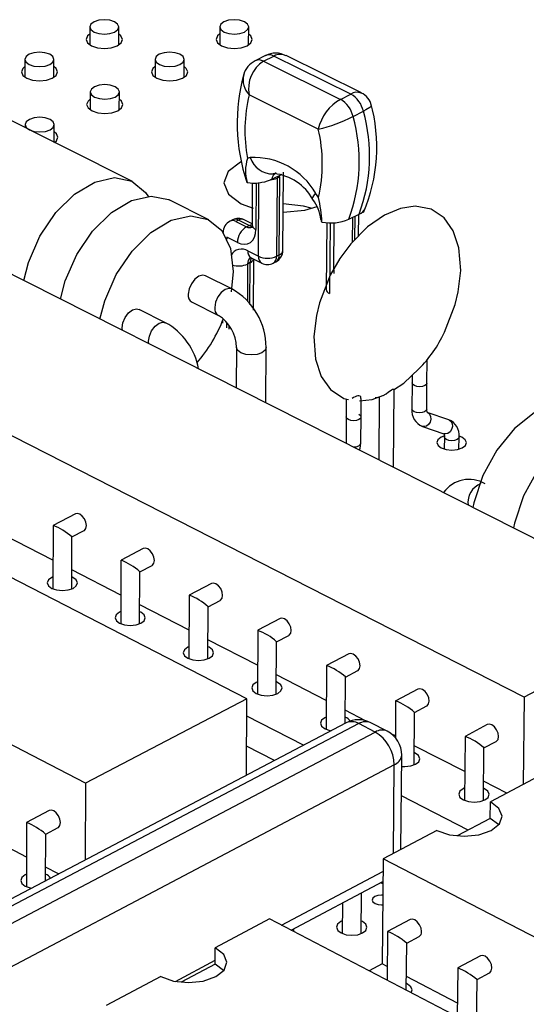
# Model space of a CAD drawing. Extents: x 73 to 209, y 44 to 152.
# Tile 6 of 13: x 136 to 148, y 73 to 96. Entities that reach past the tile are written whole.
import ezdxf

# ---------------------------------------------------------------- set-up
doc = ezdxf.new("R2010")
doc.units = 0
doc.layers.get('0').update_dxf_attribs({"linetype": 'CONTINUOUS'})

msp = doc.modelspace()

# ---------------------------------------------------------------- linework, layer by layer
at = {"color": 7, "linetype": 'CONTINUOUS'}
for p, q in [((138.045, 95.344), (138.044, 94.942)), ((138.692, 94.94), (138.694, 95.343)), ((140.958, 95.345), (140.956, 94.943)), ((141.605, 94.939), (141.607, 95.342)), ((141.984, 94.702), (141.751, 94.585)), ((141.94, 94.574), (142.173, 94.691)), ((143.899, 93.838), (142.173, 94.691)), ((144.133, 93.865), (142.447, 94.699)), ((139.001, 91.878), (133.684, 94.539)), ((136.591, 94.617), (136.59, 94.213)), ((137.24, 94.213), (137.241, 94.616)), ((139.51, 94.618), (139.508, 94.214)), ((140.158, 94.212), (140.16, 94.615)), ((141.94, 94.574), (143.666, 93.72)), ((138.055, 93.887), (138.054, 93.483)), ((138.705, 93.481), (138.707, 93.885)), ((143.168, 93.052), (141.618, 93.822)), ((143.666, 93.72), (143.899, 93.838)), ((143.946, 93.336), (144.179, 93.454)), ((136.595, 93.154), (136.595, 93.082)), ((137.247, 92.756), (137.248, 93.153)), ((151.338, 82.195), (130.191, 92.875)), ((142.122, 91.929), (142.355, 92.046)), ((142.375, 90.335), (142.386, 92.086)), ((141.687, 91.849), (141.682, 90.909)), ((142.122, 91.929), (142.094, 91.915)), ((142.245, 91.955), (142.234, 90.204)), ((142.303, 91.985), (142.245, 91.955)), ((142.292, 90.233), (142.303, 91.985)), ((140.712, 91.022), (139.826, 91.465)), ((143.016, 91.275), (143.016, 91.28)), ((143.851, 91.031), (144.083, 91.149)), ((147.783, 80.321), (126.635, 91.104)), ((141.247, 91.02), (141.189, 90.99)), ((141.38, 91.011), (141.322, 90.982)), ((141.322, 90.982), (141.557, 90.864)), ((141.615, 90.894), (141.38, 91.011)), ((141.682, 90.933), (141.508, 91.02)), ((143.357, 90.956), (143.346, 89.458)), ((144.07, 90.657), (144.074, 91.145)), ((141.557, 90.864), (141.615, 90.894)), ((141.353, 90.511), (141.117, 90.629)), ((141.588, 90.322), (141.824, 90.204)), ((141.64, 90.059), (141.582, 90.029)), ((141.662, 90.166), (141.898, 90.048)), ((141.716, 88.997), (141.723, 90.136)), ((142.159, 90.049), (142.217, 90.079)), ((142.234, 90.204), (142.292, 90.233)), ((141.26, 89.864), (141.216, 89.408)), ((141.226, 89.469), (140.635, 89.766)), ((140.337, 89.173), (140.928, 88.876)), ((139.745, 88.713), (139.154, 89.011)), ((141.021, 88.753), (141.021, 88.704)), ((141.333, 88.161), (141.328, 87.251)), ((141.989, 86.917), (141.997, 88.157)), ((141.565, 80.286), (126.498, 88.033)), ((145.604, 87.354), (145.609, 87.885)), ((145.273, 87.536), (145.271, 87.357)), ((144.853, 85.47), (144.868, 87.218)), ((145.272, 87.371), (145.267, 86.778)), ((145.598, 86.775), (145.603, 87.368)), ((143.796, 87.005), (143.792, 86.565)), ((144.126, 86.563), (144.13, 87.014)), ((144.533, 87.052), (144.522, 85.638)), ((143.794, 86.637), (143.789, 86.014)), ((144.121, 86.011), (144.126, 86.634)), ((146.091, 86.539), (145.608, 86.703)), ((145.501, 86.39), (145.488, 86.395)), ((145.501, 86.39), (145.984, 86.225)), ((137.944, 78.394), (122.878, 86.215)), ((145.994, 86.155), (145.991, 85.88)), ((146.322, 85.877), (146.324, 86.151)), ((137.721, 84.428), (137.22, 84.17)), ((137.219, 84.169), (137.217, 82.747)), ((137.218, 83.388), (136.122, 83.95)), ((137.639, 82.746), (137.641, 83.913)), ((137.641, 83.912), (137.914, 84.053)), ((139.244, 83.649), (138.744, 83.39)), ((138.743, 83.389), (138.739, 81.965)), ((139.166, 83.132), (139.439, 83.273)), ((138.741, 82.607), (137.64, 83.172)), ((139.162, 81.963), (139.166, 83.132)), ((140.774, 82.866), (140.274, 82.607)), ((140.274, 82.605), (140.267, 81.179)), ((140.27, 81.822), (139.163, 82.39)), ((140.691, 81.177), (140.697, 82.349)), ((140.697, 82.348), (140.97, 82.49)), ((151.338, 82.195), (147.783, 80.321)), ((142.311, 82.08), (141.811, 81.82)), ((141.81, 81.819), (141.802, 80.391)), ((142.234, 81.561), (142.507, 81.704)), ((141.806, 81.035), (140.693, 81.605)), ((142.226, 80.388), (142.234, 81.562)), ((143.853, 81.291), (143.354, 81.03)), ((143.353, 81.029), (143.343, 79.599)), ((143.347, 80.244), (142.229, 80.818)), ((143.777, 80.771), (144.051, 80.914)), ((143.769, 79.732), (143.777, 80.772)), ((145.402, 80.499), (144.903, 80.237)), ((141.565, 80.286), (137.944, 78.394)), ((141.555, 78.57), (141.565, 80.286)), ((144.902, 80.236), (144.895, 79.413)), ((145.326, 79.978), (145.6, 80.122)), ((147.783, 80.321), (147.761, 78.359)), ((142.833, 79.241), (141.563, 79.895)), ((144.229, 79.791), (143.771, 80.026)), ((145.316, 78.8), (145.326, 79.978)), ((143.792, 79.744), (130.781, 72.913)), ((144.075, 79.726), (131.062, 72.89)), ((144.443, 79.537), (144.075, 79.726)), ((144.712, 79.558), (144.344, 79.747)), ((146.957, 79.704), (146.458, 79.441)), ((131.43, 72.695), (144.443, 79.537)), ((144.895, 79.45), (144.816, 79.491)), ((146.45, 78.652), (145.32, 79.232)), ((146.458, 79.439), (146.443, 78.006)), ((146.883, 79.181), (147.157, 79.326)), ((142.183, 78.899), (141.559, 79.221)), ((145.02, 76.907), (145.038, 79.019)), ((146.87, 78.001), (146.883, 79.182)), ((144.868, 78.803), (131.862, 71.948)), ((141.559, 78.572), (141.555, 78.577)), ((148.224, 78.605), (147.026, 77.97)), ((137.944, 78.394), (137.94, 76.671)), ((147.397, 78.167), (146.875, 78.434)), ((146.527, 77.34), (145.03, 78.11)), ((147.022, 77.603), (147.026, 77.97)), ((137.135, 77.778), (136.626, 77.512)), ((136.626, 77.511), (136.624, 76.069)), ((147.022, 77.603), (146.281, 77.209)), ((147.207, 77.464), (147.022, 77.603)), ((136.625, 76.733), (135.511, 77.315)), ((137.053, 76.206), (137.055, 77.252)), ((137.055, 77.251), (137.334, 77.397)), ((145.825, 77.334), (144.62, 76.695)), ((144.62, 76.695), (144.6, 74.342)), ((150.858, 73.471), (144.62, 76.695)), ((137.343, 76.358), (137.054, 76.509)), ((142.561, 75.095), (144.615, 76.185)), ((144.615, 76.132), (144.565, 76.158)), ((144.129, 75.019), (144.136, 75.93)), ((143.707, 75.703), (143.702, 75.023)), ((142.076, 75.348), (140.858, 74.703)), ((148.315, 72.101), (142.076, 75.348)), ((145.226, 75.336), (144.721, 75.068)), ((142.616, 75.067), (142.616, 75.124)), ((144.72, 75.067), (144.711, 73.976)), ((145.15, 74.806), (145.429, 74.955)), ((140.856, 74.333), (140.858, 74.703)), ((145.141, 73.753), (145.15, 74.807)), ((146.802, 74.519), (146.297, 74.25)), ((140.856, 74.333), (140.094, 73.929)), ((141.039, 74.194), (140.856, 74.333)), ((144.6, 74.342), (144.308, 74.186)), ((144.714, 74.283), (144.6, 74.342)), ((146.296, 74.249), (146.285, 73.157)), ((139.637, 74.055), (138.411, 73.406)), ((146.288, 73.464), (145.144, 74.059)), ((146.716, 72.933), (146.727, 73.989)), ((146.727, 73.988), (147.006, 74.137))]:
    msp.add_line(p, q, dxfattribs=at)
at = {"color": 8, "linetype": 'CONTINUOUS'}
for p, q in [((141.775, 91.847), (141.769, 90.804)), ((141.824, 90.204), (141.834, 91.854)), ((143.432, 90.954), (143.421, 89.368)), ((143.514, 89.895), (143.521, 90.952)), ((143.933, 91.073), (143.929, 90.515)), ((143.987, 90.574), (143.991, 91.103)), ((141.117, 90.629), (141.117, 90.588)), ((141.635, 89.124), (141.64, 90.059)), ((141.582, 90.029), (141.578, 89.188)), ((143.514, 89.895), (143.519, 89.813)), ((141.108, 88.726), (141.107, 88.599)), ((141.166, 88.57), (141.166, 88.643)), ((144.851, 76.818), (144.868, 78.803)), ((142.343, 75.209), (144.617, 76.415)), ((139.963, 73.947), (140.857, 74.421))]:
    msp.add_line(p, q, dxfattribs=at)
at = {"color": 7, "linetype": 'CONTINUOUS'}
for points in [[(138.6, 95.229), (138.67, 95.282), (138.694, 95.344), (138.668, 95.405), (138.598, 95.458), (138.492, 95.493), (138.368, 95.505), (138.244, 95.493), (138.139, 95.458), (138.069, 95.405), (138.045, 95.344), (138.07, 95.282), (138.141, 95.229), (138.246, 95.194), (138.371, 95.182), (138.495, 95.194), (138.6, 95.229)], [(141.514, 95.229), (141.583, 95.282), (141.607, 95.344), (141.581, 95.405), (141.51, 95.458), (141.404, 95.493), (141.28, 95.505), (141.156, 95.493), (141.051, 95.458), (140.982, 95.405), (140.958, 95.344), (140.984, 95.282), (141.055, 95.229), (141.161, 95.194), (141.285, 95.182), (141.409, 95.194), (141.514, 95.229)], [(138.044, 95.184), (137.993, 95.14), (137.963, 95.062), (137.995, 94.985), (138.083, 94.919), (138.215, 94.876), (138.37, 94.86), (138.525, 94.876), (138.656, 94.919)], [(138.656, 94.919), (138.744, 94.985), (138.774, 95.062), (138.742, 95.14), (138.693, 95.183)], [(140.957, 95.185), (140.905, 95.14), (140.876, 95.062), (140.908, 94.985), (140.997, 94.919), (141.129, 94.876), (141.284, 94.86), (141.439, 94.876), (141.57, 94.919)], [(141.57, 94.919), (141.657, 94.985), (141.686, 95.062), (141.654, 95.14), (141.606, 95.182)], [(137.146, 94.502), (137.216, 94.554), (137.241, 94.616), (137.216, 94.679), (137.145, 94.731), (137.039, 94.766), (136.915, 94.779), (136.791, 94.766), (136.685, 94.731), (136.615, 94.679), (136.591, 94.616), (136.616, 94.554), (136.686, 94.502), (136.792, 94.466), (136.916, 94.454), (137.041, 94.466), (137.146, 94.502)], [(140.066, 94.502), (140.136, 94.554), (140.16, 94.616), (140.134, 94.679), (140.063, 94.731), (139.957, 94.766), (139.833, 94.779), (139.708, 94.766), (139.603, 94.731), (139.534, 94.679), (139.51, 94.616), (139.535, 94.554), (139.606, 94.502), (139.712, 94.466), (139.837, 94.454), (139.961, 94.466), (140.066, 94.502)], [(136.59, 94.457), (136.54, 94.412), (136.509, 94.335), (136.54, 94.257), (136.629, 94.191), (136.761, 94.147), (136.916, 94.132), (137.072, 94.147), (137.203, 94.191)], [(137.203, 94.191), (137.291, 94.257), (137.321, 94.335), (137.29, 94.412), (137.24, 94.456)], [(139.509, 94.458), (139.457, 94.412), (139.427, 94.335), (139.459, 94.257), (139.548, 94.191), (139.68, 94.147), (139.836, 94.132), (139.991, 94.147), (140.123, 94.191)], [(140.123, 94.191), (140.21, 94.257), (140.24, 94.335), (140.208, 94.412), (140.159, 94.455)], [(138.612, 93.771), (138.682, 93.824), (138.707, 93.886), (138.681, 93.949), (138.61, 94.002), (138.504, 94.037), (138.38, 94.049), (138.255, 94.037), (138.15, 94.002), (138.08, 93.949), (138.055, 93.886), (138.081, 93.824), (138.152, 93.771), (138.258, 93.736), (138.382, 93.723), (138.507, 93.736), (138.612, 93.771)], [(138.055, 93.727), (138.004, 93.682), (137.973, 93.604), (138.005, 93.526), (138.094, 93.46), (138.226, 93.416), (138.382, 93.401), (138.538, 93.416), (138.669, 93.46)], [(138.669, 93.46), (138.757, 93.526), (138.787, 93.604), (138.756, 93.682), (138.706, 93.726)], [(137.153, 93.038), (137.223, 93.091), (137.248, 93.154), (137.223, 93.216), (137.152, 93.269), (137.046, 93.305), (136.921, 93.317), (136.796, 93.305), (136.691, 93.269), (136.62, 93.216), (136.595, 93.154), (136.62, 93.091), (136.691, 93.038), (136.797, 93.002), (136.922, 92.99), (137.047, 93.002), (137.153, 93.038)], [(137.254, 92.753), (137.298, 92.793), (137.329, 92.871), (137.298, 92.949), (137.248, 92.993)], [(141.448, 92.325), (141.423, 92.312), (141.143, 92.099), (141.047, 91.847), (141.151, 91.595), (141.438, 91.381), (141.705, 91.278)], [(142.179, 92.055), (142.176, 92.054), (142.158, 92.051)], [(136.563, 89.657), (136.669, 90.066), (136.925, 90.654), (137.281, 91.18), (137.704, 91.596), (138.155, 91.866), (138.596, 91.965), (138.987, 91.885), (139.293, 91.634), (139.358, 91.537)], [(137.387, 89.241), (137.493, 89.65), (137.75, 90.239), (138.106, 90.765), (138.529, 91.182), (138.981, 91.452), (139.421, 91.552), (139.812, 91.472), (139.826, 91.465)], [(143.01, 91.282), (142.837, 91.326), (142.381, 91.375)], [(142.38, 91.188), (142.869, 91.238), (143.142, 91.316)], [(145.996, 88.498), (146.238, 89.119), (146.307, 89.405), (146.361, 89.881), (146.322, 90.388), (146.195, 90.773), (145.992, 91.062), (145.702, 91.257), (145.336, 91.324), (145.012, 91.275), (144.655, 91.125), (144.274, 90.862), (143.897, 90.483), (143.654, 90.156), (143.437, 89.778)], [(138.272, 88.794), (138.379, 89.203), (138.636, 89.793), (138.992, 90.32), (139.415, 90.738), (139.867, 91.008), (140.307, 91.108), (140.697, 91.029), (141.002, 90.778), (141.196, 90.378), (141.26, 89.864)], [(143.25, 90.968), (143.237, 90.992), (143.231, 91.042)], [(141.353, 90.511), (141.434, 90.48), (141.511, 90.47), (141.583, 90.481), (141.646, 90.511), (141.697, 90.561), (141.736, 90.629), (141.76, 90.711), (141.769, 90.804)], [(141.682, 90.909), (141.676, 90.856), (141.67, 90.84)], [(141.633, 90.177), (141.633, 90.177), (141.651, 90.171), (141.662, 90.166)], [(140.635, 89.766), (140.576, 89.779), (140.487, 89.756), (140.398, 89.688), (140.322, 89.588), (140.271, 89.469), (140.253, 89.351)], [(143.437, 89.778), (143.194, 89.158), (143.125, 88.875), (143.069, 88.402), (143.105, 87.899), (143.233, 87.506), (143.44, 87.213), (143.743, 87.015), (143.848, 86.995)], [(138.774, 88.54), (138.77, 88.595), (138.788, 88.714), (138.839, 88.832), (138.915, 88.933), (139.005, 89.001), (139.094, 89.024), (139.154, 89.011)], [(144.851, 87.207), (145.088, 87.36), (145.421, 87.677)], [(144.617, 87.076), (144.624, 87.079), (144.687, 87.121), (144.742, 87.163), (144.78, 87.189), (144.809, 87.207), (144.835, 87.22), (144.851, 87.226), (144.865, 87.225), (144.865, 87.218)], [(145.322, 87.303), (145.285, 87.33), (145.272, 87.362), (145.272, 87.364)], [(144.124, 87.014), (144.119, 87.05), (144.104, 87.064), (144.077, 87.072), (144.053, 87.071), (144.024, 87.065), (143.997, 87.054), (143.956, 87.034), (143.927, 87.016)], [(144.091, 86.959), (144.374, 86.992), (144.615, 87.083)], [(144.446, 87.034), (144.499, 87.042), (144.533, 87.051)], [(145.613, 86.7), (145.613, 86.7), (145.605, 86.718), (145.598, 86.761), (145.598, 86.775)], [(149.08, 86.834), (148.881, 86.902), (148.462, 86.888), (148.011, 86.696), (147.568, 86.342), (147.172, 85.858), (146.859, 85.287), (146.657, 84.679), (146.634, 84.571)], [(144.075, 86.66), (144.112, 86.632), (144.125, 86.6), (144.125, 86.599)], [(150.338, 86.042), (150.137, 86.282), (149.789, 86.448), (149.37, 86.434), (148.92, 86.241), (148.476, 85.886), (148.08, 85.401), (147.767, 84.829), (147.564, 84.221), (147.541, 84.113)], [(145.985, 86.172), (145.92, 86.146), (145.849, 86.091), (145.826, 86.026), (145.853, 85.961), (145.926, 85.906), (146.035, 85.869), (146.163, 85.856), (146.29, 85.869), (146.396, 85.906), (146.396, 85.906)], [(145.979, 86.228), (145.979, 86.229), (145.987, 86.211), (145.994, 86.168), (145.994, 86.155)], [(146.396, 85.906), (146.467, 85.961), (146.49, 86.026), (146.463, 86.091), (146.389, 86.146), (146.326, 86.171)], [(144.095, 85.853), (144.11, 85.898), (144.121, 86.011)], [(137.914, 84.053), (137.923, 84.058), (137.955, 84.1), (137.967, 84.164), (137.956, 84.239), (137.923, 84.314), (137.875, 84.378), (137.818, 84.421), (137.76, 84.437), (137.721, 84.428)], [(139.439, 83.273), (139.447, 83.278), (139.48, 83.32), (139.492, 83.384), (139.481, 83.459), (139.448, 83.535), (139.4, 83.599), (139.342, 83.642), (139.285, 83.658), (139.244, 83.649)], [(137.217, 83.018), (137.189, 83.005), (137.116, 82.949), (137.091, 82.882), (137.117, 82.816), (137.19, 82.759)], [(137.19, 82.759), (137.3, 82.722), (137.429, 82.708), (137.558, 82.722), (137.668, 82.759), (137.74, 82.816), (137.766, 82.882), (137.74, 82.949), (137.666, 83.005), (137.639, 83.018)], [(140.97, 82.49), (140.978, 82.495), (141.011, 82.537), (141.023, 82.601), (141.012, 82.676), (140.979, 82.752), (140.931, 82.816), (140.873, 82.86), (140.815, 82.875), (140.774, 82.866)], [(138.74, 82.237), (138.711, 82.224), (138.638, 82.167), (138.613, 82.1), (138.639, 82.034), (138.713, 81.977)], [(138.713, 81.977), (138.823, 81.939), (138.952, 81.926), (139.082, 81.939), (139.191, 81.977), (139.264, 82.034), (139.289, 82.1), (139.263, 82.167), (139.189, 82.224), (139.163, 82.236)], [(142.507, 81.704), (142.515, 81.709), (142.548, 81.751), (142.56, 81.814), (142.549, 81.89), (142.517, 81.966), (142.468, 82.03), (142.41, 82.074), (142.352, 82.09), (142.311, 82.08)], [(140.269, 81.453), (140.239, 81.439), (140.166, 81.382), (140.141, 81.315), (140.167, 81.248), (140.242, 81.191)], [(140.242, 81.191), (140.352, 81.153), (140.482, 81.14), (140.612, 81.153), (140.721, 81.191), (140.794, 81.248), (140.819, 81.315), (140.792, 81.382), (140.718, 81.439), (140.692, 81.451)], [(144.051, 80.914), (144.058, 80.919), (144.092, 80.961), (144.104, 81.025), (144.093, 81.101), (144.06, 81.177), (144.011, 81.241), (143.953, 81.285), (143.895, 81.301), (143.853, 81.291)], [(141.803, 80.666), (141.773, 80.651), (141.7, 80.594), (141.675, 80.527), (141.702, 80.46), (141.777, 80.403)], [(141.777, 80.403), (141.888, 80.364), (142.018, 80.351), (142.148, 80.364), (142.257, 80.403), (142.33, 80.46), (142.354, 80.527), (142.327, 80.594), (142.253, 80.651), (142.228, 80.663)], [(145.6, 80.122), (145.608, 80.126), (145.642, 80.168), (145.654, 80.232), (145.643, 80.308), (145.61, 80.384), (145.561, 80.449), (145.503, 80.493), (145.444, 80.509), (145.402, 80.499)], [(143.345, 79.875), (143.313, 79.86), (143.241, 79.803), (143.216, 79.735), (143.243, 79.668), (143.318, 79.611)], [(147.157, 79.326), (147.164, 79.33), (147.198, 79.372), (147.21, 79.436), (147.199, 79.512), (147.167, 79.588), (147.117, 79.653), (147.059, 79.697), (147, 79.713), (146.957, 79.704)], [(143.318, 79.611), (143.429, 79.572), (143.455, 79.567)], [(145.036, 78.767), (145.108, 78.763), (145.239, 78.777), (145.348, 78.815), (145.421, 78.873), (145.445, 78.941), (145.417, 79.009), (145.342, 79.066), (145.318, 79.077)], [(146.446, 78.284), (146.413, 78.268), (146.341, 78.211), (146.316, 78.143), (146.344, 78.074), (146.42, 78.017)], [(146.42, 78.017), (146.532, 77.978), (146.663, 77.964), (146.794, 77.978), (146.903, 78.017), (146.976, 78.074), (147, 78.143), (146.972, 78.211), (146.896, 78.268), (146.873, 78.279)], [(145.825, 77.334), (146.108, 77.236), (146.439, 77.202), (146.768, 77.236), (147.045, 77.334), (147.228, 77.48), (147.288, 77.652), (147.217, 77.825), (147.026, 77.97)], [(137.334, 77.397), (137.342, 77.402), (137.375, 77.444), (137.387, 77.508), (137.375, 77.584), (137.342, 77.661), (137.293, 77.726), (137.235, 77.77), (137.176, 77.787), (137.135, 77.778)], [(136.624, 76.35), (136.596, 76.336), (136.521, 76.278), (136.495, 76.209), (136.522, 76.14), (136.596, 76.082)], [(136.596, 76.082), (136.708, 76.043), (136.734, 76.038)], [(144.613, 75.88), (144.582, 75.881), (144.503, 75.873), (144.436, 75.85), (144.392, 75.814), (144.377, 75.773), (144.394, 75.731), (144.44, 75.696), (144.508, 75.672), (144.587, 75.664), (144.611, 75.665)], [(143.704, 75.303), (143.672, 75.288), (143.599, 75.23), (143.575, 75.161), (143.602, 75.093), (143.678, 75.034), (143.789, 74.995), (143.92, 74.982), (144.051, 74.995), (144.161, 75.034), (144.161, 75.034)], [(144.161, 75.034), (144.234, 75.093), (144.258, 75.161), (144.231, 75.23), (144.155, 75.288), (144.131, 75.3)], [(145.482, 75.065), (145.471, 75.142), (145.438, 75.219), (145.388, 75.285), (145.329, 75.329), (145.27, 75.346), (145.226, 75.336)], [(139.637, 74.055), (139.92, 73.956), (140.254, 73.921), (140.586, 73.956), (140.867, 74.055), (141.054, 74.204), (141.117, 74.379), (141.049, 74.554), (140.858, 74.703)], [(147.006, 74.137), (147.012, 74.141), (147.047, 74.183), (147.059, 74.248), (147.048, 74.324), (147.015, 74.402), (146.965, 74.468), (146.906, 74.513), (146.846, 74.529), (146.802, 74.519)], [(145.25, 73.696), (145.271, 73.76), (145.243, 73.83), (145.166, 73.889), (145.142, 73.9)]]:
    msp.add_lwpolyline(points, dxfattribs=at)
at = {"color": 8, "linetype": 'CONTINUOUS'}
for points in [[(144.353, 93.578), (144.359, 93.574), (144.323, 93.537), (144.23, 93.481), (144.179, 93.454)], [(143.046, 91.476), (143.041, 91.486), (143.046, 91.517), (143.068, 91.559), (143.108, 91.611)], [(141.615, 90.894), (141.655, 90.909), (141.682, 90.914)], [(141.615, 90.894), (141.656, 90.878), (141.679, 90.874)], [(141.226, 89.469), (141.167, 89.482), (141.078, 89.459), (140.989, 89.391), (140.913, 89.291), (140.862, 89.172), (140.844, 89.053)], [(139.365, 88.242), (139.361, 88.296), (139.379, 88.415), (139.43, 88.534), (139.506, 88.635), (139.596, 88.703), (139.685, 88.726), (139.745, 88.713)], [(141.432, 88.04), (141.359, 88.095), (141.333, 88.159), (141.333, 88.162)], [(141.997, 88.157), (141.973, 88.095), (141.902, 88.04), (141.794, 88.004), (141.668, 87.991), (141.54, 88.004), (141.432, 88.04)], [(145.603, 87.361), (145.592, 87.33), (145.556, 87.303), (145.503, 87.284), (145.44, 87.278), (145.376, 87.284), (145.322, 87.303)], [(145.317, 86.716), (145.28, 86.744), (145.267, 86.776), (145.267, 86.778)], [(145.598, 86.775), (145.586, 86.744), (145.551, 86.716), (145.498, 86.698), (145.435, 86.692), (145.371, 86.698), (145.317, 86.716)], [(144.125, 86.599), (144.114, 86.567), (144.078, 86.54), (144.025, 86.522), (143.961, 86.515), (143.898, 86.522), (143.843, 86.54), (143.807, 86.567), (143.793, 86.6), (143.794, 86.601)], [(145.608, 86.703), (145.621, 86.698), (145.662, 86.663), (145.686, 86.611), (145.69, 86.549), (145.673, 86.487), (145.639, 86.434), (145.591, 86.397), (145.538, 86.384), (145.501, 86.39)], [(146.091, 86.539), (146.104, 86.533), (146.145, 86.499), (146.169, 86.447), (146.173, 86.385), (146.156, 86.322), (146.121, 86.269), (146.074, 86.233), (146.021, 86.22), (145.984, 86.225)], [(146.044, 86.093), (146.007, 86.121), (145.994, 86.153), (145.994, 86.155)], [(146.324, 86.151), (146.313, 86.121), (146.278, 86.093), (146.225, 86.075), (146.162, 86.069), (146.098, 86.075), (146.044, 86.093)], [(143.789, 86.014), (143.789, 86.013), (143.789, 86.008)], [(143.947, 85.928), (143.957, 85.928), (144.02, 85.934), (144.074, 85.953), (144.109, 85.98), (144.121, 86.011)]]:
    msp.add_lwpolyline(points, dxfattribs=at)
for centre, radius, start, end in [((142.068, 94.514), 0.206, 59.2911, 114.0171), ((142.31, 94.455), 0.273, 60.5028, 120.1719), ((141.835, 94.393), 0.21, 59.8192, 113.4424), ((141.952, 94.152), 0.47, 166.005, 224.58), ((144.034, 93.636), 0.243, 66.8701, 123.9088), ((142.134, 92.563), 0.513, 196.7951, 272.7197), ((142.324, 91.893), 0.205, 119.8794, 170.0906), ((141.248, 90.858), 0.144, 59.1321, 113.8941), ((141.306, 90.888), 0.144, 59.1373, 113.8954), ((141.452, 90.893), 0.139, 66.5276, 121.4261), ((141.632, 90.989), 0.145, 239.1845, 293.2014), ((141.804, 90.922), 0.123, 185.9478, 253.1131), ((141.446, 90.103), 0.261, 56.8524, 152.2324), ((141.751, 90.303), 0.163, 173.508, 237.001), ((142.249, 90.353), 0.127, 289.7447, 351.804), ((141.757, 90.042), 0.175, 130.9768, 184.1817), ((141.85, 90.065), 0.21, 151.6949, 181.639), ((141.589, 90.19), 0.141, 291.4304, 338.2574), ((141.987, 90.185), 0.163, 173.4886, 236.9907), ((142.07, 90.188), 0.165, 302.7319, 5.4547), ((142.132, 90.215), 0.161, 301.8302, 6.3493), ((141.377, 90.488), 0.503, 254.3952, 294.1356), ((143.455, 89.472), 0.11, 187.2391, 251.6703), ((141.02, 89.028), 0.178, 171.6305, 237.9014), ((146.973, 84.689), 0.449, 110.8431, 188.3757), ((143.916, 79.468), 0.302, 58.3241, 114.2323), ((144.229, 79.483), 0.287, 66.4002, 122.5103), ((144.597, 79.295), 0.287, 66.4101, 122.5442), ((144.772, 79.054), 0.269, 290.9164, 352.3768)]:
    msp.add_arc(centre, radius, start, end, dxfattribs=at)
at = {"color": 7, "linetype": 'CONTINUOUS'}
for centre, radius, start, end in [((142.212, 94.29), 0.466, 59.9495, 118.9175), ((141.93, 94.17), 0.446, 113.2926, 167.5881), ((142.328, 93.963), 0.724, 122.3788, 191.2161), ((145.509, 93.188), 4.161, 164.4948, 198.7159), ((144.895, 93.022), 3.374, 166.2906, 190.7144), ((143.603, 93.328), 0.589, 12.3154, 59.8657), ((143.985, 93.516), 0.375, 9.5308, 67.0419), ((144.158, 92.833), 1.014, 119.0337, 167.503), ((143.37, 93.21), 0.59, 12.3216, 59.8499), ((140.777, 92.649), 3.703, 336.7289, 15.4876), ((140.628, 92.447), 3.691, 339.4099, 15.825), ((142.489, 96.127), 3.148, 282.4489, 297.5595), ((140.394, 92.328), 3.692, 339.427, 15.8328), ((139.91, 92.281), 3.348, 346.8586, 13.325), ((142.426, 92.114), 0.891, 161.6612, 197.0556), ((141.729, 92.033), 0.391, 102.5926, 112.3345), ((141.725, 90.826), 1.591, 29.5862, 92.9403), ((142.05, 90.923), 1.139, 29.0522, 83.6068), ((141.716, 92.872), 1.029, 262.0747, 291.5591), ((142.061, 92.341), 0.427, 274.4343, 295.4439), ((141.855, 90.697), 1.551, 32.0035, 36.1027), ((142.3, 90.918), 0.931, 6.7239, 36.7917), ((139.955, 90.774), 3.3, 3.3844, 13.0615), ((144.016, 91.355), 0.216, 287.9943, 339.8571), ((141.32, 90.732), 0.289, 116.9316, 179.7094), ((141.378, 90.762), 0.289, 63.4381, 116.9315), ((143.449, 91.973), 1.024, 258.7856, 293.0723), ((141.777, 90.502), 0.424, 121.18, 178.7081), ((142.085, 90.336), 0.289, 297.0199, 359.6404), ((142.029, 90.66), 0.501, 245.8645, 294.1355), ((142.027, 90.307), 0.289, 243.3906, 297.0196), ((140.507, 88.164), 1.49, 359.7395, 61.142), ((140.428, 89.325), 0.177, 171.5587, 239.0395), ((137.802, 90.072), 3.479, 319.4416, 338.6449), ((140.484, 88.152), 0.849, 0.6031, 58.4697), ((139.04, 87.433), 1.461, 9.6862, 61.1586), ((143.498, 89.635), 2.744, 314.4752, 335.5206), ((145.639, 86.738), 0.374, 173.9195, 248.3969), ((145.953, 86.191), 0.374, 353.8583, 68.3553), ((146.547, 84.504), 0.698, 58.6996, 145.0627), ((136.747, 82.915), 1.34, 48.1194, 69.3453), ((138.259, 82.13), 1.351, 47.8585, 68.9353), ((139.791, 81.349), 1.347, 47.8273, 68.9796), ((141.343, 80.572), 1.331, 48.036, 69.4763), ((142.888, 79.785), 1.328, 48.0081, 69.5206), ((144.439, 78.994), 1.325, 47.9805, 69.5649), ((143.695, 79.662), 0.222, 30.0524, 70.3634), ((144.07, 79.213), 0.6, 62.8392, 117.6994), ((143.997, 78.788), 0.872, 1.0007, 59.2175), ((144.438, 79.024), 0.6, 359.4997, 62.8422), ((145.997, 78.2), 1.323, 47.9529, 69.6094), ((136.025, 76.044), 1.586, 49.5387, 67.7294), ((136.973, 76.128), 0.236, 35.542, 70.1036), ((144.164, 73.673), 1.502, 48.977, 68.2345), ((145.37, 75.051), 0.113, 301.4354, 7.1536), ((145.742, 72.858), 1.498, 48.9484, 68.2763)]:
    msp.add_arc(centre, radius, start, end, dxfattribs=at)

doc.saveas('drawing.dxf')
